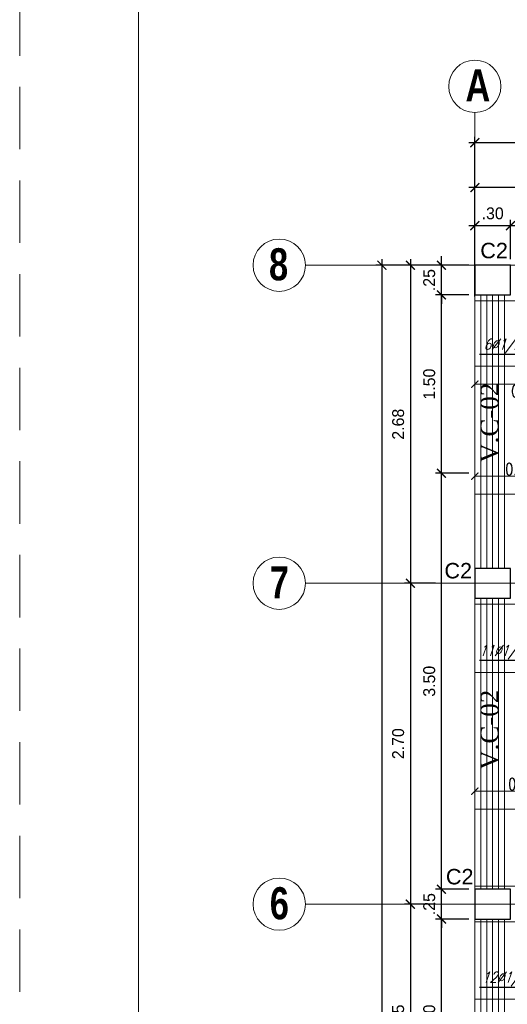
# Model space of a CAD drawing. Header units: metres. Extents: x -11 to 490, y -19 to 215.
# Tile 12 of 73: x -3.83 to 0.27, y 13.78 to 22.07. Entities that reach past the tile are written whole.
import ezdxf
from ezdxf.enums import TextEntityAlignment as Align

# ---------------------------------------------------------------- set-up
doc = ezdxf.new("R2010")
doc.units = ezdxf.units.M
doc.linetypes.add('DASHED', pattern=[19.05, 12.7, -6.35])
doc.linetypes.add('HIDDEN', pattern=[0.375, 0.25, -0.125])
for name, color, linetype, lineweight in [('COLUMNAS', 5, 'Continuous', 80), ('COTAS', 9, 'Continuous', 13), ('EJES', 251, 'Continuous', 20), ('LAYER2', 1, 'Continuous', 20), ('Pluma 0.2', 252, 'Continuous', 20)]:
    doc.layers.add(name, color=color, linetype=linetype, lineweight=lineweight)
doc.layers.add('FIERRO', color=5, linetype='Continuous')
doc.layers.add('no se imprime', color=8, linetype='DASHED', plot=False)
doc.layers.add('PLUMA 0.8', color=7, linetype='Continuous', lineweight=80, true_color=0x2e2e2e)
doc.layers.add('VIGAS DE CIMENTACION', color=6, linetype='Continuous', lineweight=30, true_color=0xff00ff)
doc.styles.add('DUTCHBI', font='dutchbi.ttf')
doc.styles.add('joe1', font='impact.ttf')
doc.styles.add('STYLE1', font='arial.ttf')
doc.styles.add('STYLE5', font='romans.shx', dxfattribs={"width": 0.8})
doc.styles.add('TEXTOCENT', font='GOTHIC.TTF')
doc.styles.add('ZOILA', font='arial.ttf', dxfattribs={"oblique": 0.01})
doc.dimstyles.new('dimlosa', dxfattribs={"dimtxt": 0.04, "dimasz": 0.01, "dimexe": 0.01, "dimexo": 0.01, "dimgap": 0.01, "dimtad": 2, "dimzin": 3, "dimdsep": 46, "dimtxsty": 'STYLE1', "dimblk": 'DOT', "dimcen": 0.15, "dimclrd": 1, "dimclre": 1, "dimclrt": 3, "dimadec": 0, "dimazin": 0, "dimtfac": 1, "dimtix": 1, "dimtmove": 2, "dimatfit": 3, "dimldrblk": 'ARCHTICK', "dimfxl": 0.11, "dimfxlon": 1, "dimlwd": 9, "dimlwe": 9, "dimarcsym": 0})
doc.dimstyles.new('PLANTA50', dxfattribs={"dimscale": 0.5, "dimtxt": 0.2, "dimasz": 0.15, "dimexe": 0.1, "dimexo": 0.1, "dimgap": 0.1, "dimtad": 2, "dimzin": 7, "dimdsep": 46, "dimtxsty": 'TEXTOCENT', "dimblk": 'ARCHTICK', "dimcen": 0.2, "dimdle": 0.1, "dimclrd": 8, "dimclre": 8, "dimclrt": 256, "dimaunit": 1, "dimadec": 0, "dimazin": 0, "dimtfac": 1, "dimtix": 1, "dimtmove": 2, "dimatfit": 3, "dimldrblk": 'ARCHTICK', "dimfxl": 1, "dimtolj": 1, "dimtzin": 0, "dimarcsym": 0})

# ---------------------------------------------------------------- blocks, each defined once
blk = doc.blocks.new('_ARCHTICK')
at = {"color": 0, "linetype": 'ByBlock', "const_width": 0.15}
blk.add_lwpolyline([(-0.5, -0.5), (0.5, 0.5)], dxfattribs=at)
blk = doc.blocks.new('*D264')
at = {"layer": 'COTAS', "color": 8, "lineweight": -2, "transparency": 16777216}
for p, q in [((0, 19.7376), (0, 21.081)), ((6, 19.7376), (6, 21.081)), ((6.05, 21.031), (-0.05, 21.031))]:
    blk.add_line(p, q, dxfattribs=at)
at = {"layer": 'Defpoints', "color": 0, "lineweight": 5, "transparency": 16777216}
for p in [(0, 21.031), (0, 19.6876), (6, 19.6876)]:
    blk.add_point(p, dxfattribs=at)
at = {"layer": 'COTAS', "color": 8, "lineweight": -2, "transparency": 16777216, "xscale": 0.075, "yscale": 0.075, "zscale": 0.075, "rotation": 180}
blk.add_blockref('_ARCHTICK', (0, 21.031), dxfattribs=at)
at = {"layer": 'COTAS', "color": 8, "lineweight": -2, "transparency": 16777216, "xscale": 0.075, "yscale": 0.075, "zscale": 0.075}
blk.add_blockref('_ARCHTICK', (6, 21.031), dxfattribs=at)
at = {"layer": 'COTAS', "transparency": 16777216, "insert": (3, 21.1335), "char_height": 0.1, "attachment_point": 5, "style": 'TEXTOCENT'}
blk.add_mtext('\\A1;6.00', dxfattribs=at)
blk = doc.blocks.new('*D266')
at = {"layer": 'COTAS', "color": 8, "lineweight": -2, "transparency": 16777216}
for p, q in [((3.3994, 20.6533), (-0.05, 20.6533)), ((0, 20.05), (0, 20.7033)), ((3.3494, 20.05), (3.3494, 20.7033))]:
    blk.add_line(p, q, dxfattribs=at)
at = {"layer": 'Defpoints', "color": 0, "lineweight": 5, "transparency": 16777216}
for p in [(0, 20.6533), (0, 20), (3.3494, 20)]:
    blk.add_point(p, dxfattribs=at)
at = {"layer": 'COTAS', "color": 8, "lineweight": -2, "transparency": 16777216, "xscale": 0.075, "yscale": 0.075, "zscale": 0.075, "rotation": 180}
blk.add_blockref('_ARCHTICK', (0, 20.6533), dxfattribs=at)
at = {"layer": 'COTAS', "color": 8, "lineweight": -2, "transparency": 16777216, "xscale": 0.075, "yscale": 0.075, "zscale": 0.075}
blk.add_blockref('_ARCHTICK', (3.3494, 20.6533), dxfattribs=at)
at = {"layer": 'COTAS', "transparency": 16777216, "insert": (1.6747, 20.7558), "char_height": 0.1, "attachment_point": 5, "style": 'TEXTOCENT'}
blk.add_mtext('\\A1;3.35', dxfattribs=at)
blk = doc.blocks.new('*D267')
at = {"layer": 'COTAS', "color": 8, "lineweight": -2, "transparency": 16777216}
for p, q in [((0, 20.05), (0, 20.3833)), ((0.3, 20.05), (0.3, 20.3833)), ((-0.05, 20.3333), (0.35, 20.3333))]:
    blk.add_line(p, q, dxfattribs=at)
at = {"layer": 'Defpoints', "color": 0, "lineweight": 5, "transparency": 16777216}
for p in [(0.3, 20.3333), (0, 20), (0.3, 20)]:
    blk.add_point(p, dxfattribs=at)
at = {"layer": 'COTAS', "color": 8, "lineweight": -2, "transparency": 16777216, "xscale": 0.075, "yscale": 0.075, "zscale": 0.075, "rotation": 180}
blk.add_blockref('_ARCHTICK', (0, 20.3333), dxfattribs=at)
at = {"layer": 'COTAS', "color": 8, "lineweight": -2, "transparency": 16777216, "xscale": 0.075, "yscale": 0.075, "zscale": 0.075}
blk.add_blockref('_ARCHTICK', (0.3, 20.3333), dxfattribs=at)
at = {"layer": 'COTAS', "transparency": 16777216, "insert": (0.15, 20.4358), "char_height": 0.1, "attachment_point": 5, "style": 'TEXTOCENT'}
blk.add_mtext('\\A1;.30', dxfattribs=at)
blk = doc.blocks.new('*D268')
at = {"layer": 'COTAS', "color": 8, "lineweight": -2, "transparency": 16777216}
for p, q in [((0.3, 20.05), (0.3, 20.3833)), ((3.2, 20.05), (3.2, 20.3833)), ((0.25, 20.3333), (3.25, 20.3333))]:
    blk.add_line(p, q, dxfattribs=at)
at = {"layer": 'Defpoints', "color": 0, "lineweight": 5, "transparency": 16777216}
for p in [(3.2, 20.3333), (0.3, 20), (3.2, 20)]:
    blk.add_point(p, dxfattribs=at)
at = {"layer": 'COTAS', "color": 8, "lineweight": -2, "transparency": 16777216, "xscale": 0.075, "yscale": 0.075, "zscale": 0.075, "rotation": 180}
blk.add_blockref('_ARCHTICK', (0.3, 20.3333), dxfattribs=at)
at = {"layer": 'COTAS', "color": 8, "lineweight": -2, "transparency": 16777216, "xscale": 0.075, "yscale": 0.075, "zscale": 0.075}
blk.add_blockref('_ARCHTICK', (3.2, 20.3333), dxfattribs=at)
at = {"layer": 'COTAS', "transparency": 16777216, "insert": (1.75, 20.4358), "char_height": 0.1, "attachment_point": 5, "style": 'TEXTOCENT'}
blk.add_mtext('\\A1;2.90', dxfattribs=at)
blk = doc.blocks.new('*D305')
at = {"layer": 'COTAS', "color": 8, "lineweight": -2, "transparency": 16777216}
for p, q in [((-0.7818, 20.05), (-0.7818, -0.05)), ((-0.05, 20), (-0.8318, 20)), ((-0.1, 0), (-0.8318, 0))]:
    blk.add_line(p, q, dxfattribs=at)
at = {"layer": 'Defpoints', "color": 0, "lineweight": 5, "transparency": 16777216}
for p in [(0, 20), (-0.7818, 0), (-0.05, 0)]:
    blk.add_point(p, dxfattribs=at)
at = {"layer": 'COTAS', "color": 8, "lineweight": -2, "transparency": 16777216, "xscale": 0.075, "yscale": 0.075, "zscale": 0.075}
for p, rotation in [((-0.7818, 20), 90), ((-0.7818, 0), 270)]:
    blk.add_blockref('_ARCHTICK', p, dxfattribs=dict(at, rotation=rotation))
at = {"layer": 'COTAS', "transparency": 16777216, "insert": (-0.8844, 10), "char_height": 0.1, "attachment_point": 5, "rotation": 90, "style": 'TEXTOCENT'}
blk.add_mtext('\\A1;20.00', dxfattribs=at)
blk = doc.blocks.new('*D314')
at = {"layer": 'COTAS', "color": 8, "lineweight": -2, "transparency": 16777216}
for p, q in [((-0.05, 14.5), (-0.3308, 14.5)), ((-0.2808, 12.75), (-0.2808, 14.55)), ((-0.05, 12.8), (-0.3308, 12.8))]:
    blk.add_line(p, q, dxfattribs=at)
at = {"layer": 'Defpoints', "color": 0, "lineweight": 5, "transparency": 16777216}
for p in [(-0.2808, 14.5), (0, 14.5), (0, 12.8)]:
    blk.add_point(p, dxfattribs=at)
at = {"layer": 'COTAS', "color": 8, "lineweight": -2, "transparency": 16777216, "xscale": 0.075, "yscale": 0.075, "zscale": 0.075}
for p, rotation in [((-0.2808, 14.5), 90), ((-0.2808, 12.8), 270)]:
    blk.add_blockref('_ARCHTICK', p, dxfattribs=dict(at, rotation=rotation))
at = {"layer": 'COTAS', "transparency": 16777216, "insert": (-0.3833, 13.65), "char_height": 0.1, "attachment_point": 5, "rotation": 90, "style": 'TEXTOCENT'}
blk.add_mtext('\\A1;1.70', dxfattribs=at)
blk = doc.blocks.new('*D315')
at = {"layer": 'COTAS', "color": 8, "lineweight": -2, "transparency": 16777216}
for p, q in [((-0.05, 14.75), (-0.3308, 14.75)), ((-0.2808, 14.75), (-0.2808, 14.825)), ((-0.2808, 14.5), (-0.2808, 14.75)), ((-0.05, 14.5), (-0.3308, 14.5)), ((-0.2808, 14.5), (-0.2808, 14.425))]:
    blk.add_line(p, q, dxfattribs=at)
at = {"layer": 'Defpoints', "color": 0, "lineweight": 5, "transparency": 16777216}
for p in [(-0.2808, 14.75), (0, 14.75), (0, 14.5)]:
    blk.add_point(p, dxfattribs=at)
at = {"layer": 'COTAS', "color": 8, "lineweight": -2, "transparency": 16777216, "xscale": 0.075, "yscale": 0.075, "zscale": 0.075}
for p, rotation in [((-0.2808, 14.75), 270), ((-0.2808, 14.5), 90)]:
    blk.add_blockref('_ARCHTICK', p, dxfattribs=dict(at, rotation=rotation))
at = {"layer": 'COTAS', "transparency": 16777216, "insert": (-0.3833, 14.625), "char_height": 0.1, "attachment_point": 5, "rotation": 90, "style": 'TEXTOCENT'}
blk.add_mtext('\\A1;.25', dxfattribs=at)
blk = doc.blocks.new('*D316')
at = {"layer": 'COTAS', "color": 8, "lineweight": -2, "transparency": 16777216}
for p, q in [((-0.05, 18.25), (-0.3308, 18.25)), ((-0.2808, 14.7), (-0.2808, 18.3)), ((-0.05, 14.75), (-0.3308, 14.75))]:
    blk.add_line(p, q, dxfattribs=at)
at = {"layer": 'Defpoints', "color": 0, "lineweight": 5, "transparency": 16777216}
for p in [(-0.2808, 18.25), (0, 18.25), (0, 14.75)]:
    blk.add_point(p, dxfattribs=at)
at = {"layer": 'COTAS', "color": 8, "lineweight": -2, "transparency": 16777216, "xscale": 0.075, "yscale": 0.075, "zscale": 0.075}
for p, rotation in [((-0.2808, 18.25), 90), ((-0.2808, 14.75), 270)]:
    blk.add_blockref('_ARCHTICK', p, dxfattribs=dict(at, rotation=rotation))
at = {"layer": 'COTAS', "transparency": 16777216, "insert": (-0.3833, 16.5), "char_height": 0.1, "attachment_point": 5, "rotation": 90, "style": 'TEXTOCENT'}
blk.add_mtext('\\A1;3.50', dxfattribs=at)
blk = doc.blocks.new('*D317')
at = {"layer": 'COTAS', "color": 8, "lineweight": -2, "transparency": 16777216}
for p, q in [((-0.2808, 18.2), (-0.2808, 19.8)), ((-0.05, 19.75), (-0.3308, 19.75)), ((-0.05, 18.25), (-0.3308, 18.25))]:
    blk.add_line(p, q, dxfattribs=at)
at = {"layer": 'Defpoints', "color": 0, "lineweight": 5, "transparency": 16777216}
for p in [(-0.2808, 19.75), (0, 19.75), (0, 18.25)]:
    blk.add_point(p, dxfattribs=at)
at = {"layer": 'COTAS', "color": 8, "lineweight": -2, "transparency": 16777216, "xscale": 0.075, "yscale": 0.075, "zscale": 0.075}
for p, rotation in [((-0.2808, 19.75), 90), ((-0.2808, 18.25), 270)]:
    blk.add_blockref('_ARCHTICK', p, dxfattribs=dict(at, rotation=rotation))
at = {"layer": 'COTAS', "transparency": 16777216, "insert": (-0.3833, 19), "char_height": 0.1, "attachment_point": 5, "rotation": 90, "style": 'TEXTOCENT'}
blk.add_mtext('\\A1;1.50', dxfattribs=at)
blk = doc.blocks.new('*D318')
at = {"layer": 'COTAS', "color": 8, "lineweight": -2, "transparency": 16777216}
for p, q in [((-0.2808, 20), (-0.2808, 20.075)), ((-0.05, 20), (-0.3308, 20)), ((-0.2808, 19.75), (-0.2808, 20)), ((-0.05, 19.75), (-0.3308, 19.75)), ((-0.2808, 19.75), (-0.2808, 19.675))]:
    blk.add_line(p, q, dxfattribs=at)
at = {"layer": 'Defpoints', "color": 0, "lineweight": 5, "transparency": 16777216}
for p in [(-0.2808, 20), (0, 20), (0, 19.75)]:
    blk.add_point(p, dxfattribs=at)
at = {"layer": 'COTAS', "color": 8, "lineweight": -2, "transparency": 16777216, "xscale": 0.075, "yscale": 0.075, "zscale": 0.075}
for p, rotation in [((-0.2808, 20), 270), ((-0.2808, 19.75), 90)]:
    blk.add_blockref('_ARCHTICK', p, dxfattribs=dict(at, rotation=rotation))
at = {"layer": 'COTAS', "transparency": 16777216, "insert": (-0.3833, 19.875), "char_height": 0.1, "attachment_point": 5, "rotation": 90, "style": 'TEXTOCENT'}
blk.add_mtext('\\A1;.25', dxfattribs=at)
blk = doc.blocks.new('*D321')
at = {"layer": 'COTAS', "color": 8, "lineweight": -2, "transparency": 16777216}
for p, q in [((-0.5421, 14.675), (-0.5421, 12.625)), ((-0.3308, 14.625), (-0.5921, 14.625)), ((-0.3308, 12.675), (-0.5921, 12.675))]:
    blk.add_line(p, q, dxfattribs=at)
at = {"layer": 'Defpoints', "color": 0, "lineweight": 5, "transparency": 16777216}
for p in [(-0.2808, 14.625), (-0.5421, 12.675), (-0.2808, 12.675)]:
    blk.add_point(p, dxfattribs=at)
at = {"layer": 'COTAS', "color": 8, "lineweight": -2, "transparency": 16777216, "xscale": 0.075, "yscale": 0.075, "zscale": 0.075}
for p, rotation in [((-0.5421, 14.625), 90), ((-0.5421, 12.675), 270)]:
    blk.add_blockref('_ARCHTICK', p, dxfattribs=dict(at, rotation=rotation))
at = {"layer": 'COTAS', "transparency": 16777216, "insert": (-0.6446, 13.65), "char_height": 0.1, "attachment_point": 5, "rotation": 90, "style": 'TEXTOCENT'}
blk.add_mtext('\\A1;1.95', dxfattribs=at)
blk = doc.blocks.new('*D322')
at = {"layer": 'COTAS', "color": 8, "lineweight": -2, "transparency": 16777216}
for p, q in [((-0.3308, 17.325), (-0.5921, 17.325)), ((-0.5421, 17.375), (-0.5421, 14.575)), ((-0.3308, 14.625), (-0.5921, 14.625))]:
    blk.add_line(p, q, dxfattribs=at)
at = {"layer": 'Defpoints', "color": 0, "lineweight": 5, "transparency": 16777216}
for p in [(-0.2808, 17.325), (-0.5421, 14.625), (-0.2808, 14.625)]:
    blk.add_point(p, dxfattribs=at)
at = {"layer": 'COTAS', "color": 8, "lineweight": -2, "transparency": 16777216, "xscale": 0.075, "yscale": 0.075, "zscale": 0.075}
for p, rotation in [((-0.5421, 17.325), 90), ((-0.5421, 14.625), 270)]:
    blk.add_blockref('_ARCHTICK', p, dxfattribs=dict(at, rotation=rotation))
at = {"layer": 'COTAS', "transparency": 16777216, "insert": (-0.6446, 15.975), "char_height": 0.1, "attachment_point": 5, "rotation": 90, "style": 'TEXTOCENT'}
blk.add_mtext('\\A1;2.70', dxfattribs=at)
blk = doc.blocks.new('*D323')
at = {"layer": 'COTAS', "color": 8, "lineweight": -2, "transparency": 16777216}
for p, q in [((-0.5421, 20.05), (-0.5421, 17.275)), ((-0.3308, 20), (-0.5921, 20)), ((-0.3308, 17.325), (-0.5921, 17.325))]:
    blk.add_line(p, q, dxfattribs=at)
at = {"layer": 'Defpoints', "color": 0, "lineweight": 5, "transparency": 16777216}
for p in [(-0.2808, 20), (-0.5421, 17.325), (-0.2808, 17.325)]:
    blk.add_point(p, dxfattribs=at)
at = {"layer": 'COTAS', "color": 8, "lineweight": -2, "transparency": 16777216, "xscale": 0.075, "yscale": 0.075, "zscale": 0.075}
for p, rotation in [((-0.5421, 20), 90), ((-0.5421, 17.325), 270)]:
    blk.add_blockref('_ARCHTICK', p, dxfattribs=dict(at, rotation=rotation))
at = {"layer": 'COTAS', "transparency": 16777216, "insert": (-0.6446, 18.6625), "char_height": 0.1, "attachment_point": 5, "rotation": 90, "style": 'TEXTOCENT'}
blk.add_mtext('\\A1;2.68', dxfattribs=at)
blk = doc.blocks.new('*D355')
at = {"layer": 'Defpoints', "color": 0, "linetype": 'Continuous', "lineweight": 5, "transparency": 16777216}
for p in [(0.8, 15.575), (0, 15.425), (0.8, 15.425)]:
    blk.add_point(p, dxfattribs=at)
at = {"layer": 'VIGAS DE CIMENTACION', "color": 1, "linetype": 'Continuous', "lineweight": 5, "transparency": 16777216}
for p, q in [((0, 15.475), (0, 15.625)), ((0, 15.575), (0.8, 15.575)), ((0.8, 15.475), (0.8, 15.625))]:
    blk.add_line(p, q, dxfattribs=at)
at = {"layer": 'VIGAS DE CIMENTACION', "color": 1, "linetype": 'Continuous', "lineweight": 5, "transparency": 16777216, "xscale": 0.06, "yscale": 0.06, "zscale": 0.06, "rotation": 180}
blk.add_blockref('_ARCHTICK', (0, 15.575), dxfattribs=at)
at = {"layer": 'VIGAS DE CIMENTACION', "color": 1, "linetype": 'Continuous', "lineweight": 5, "transparency": 16777216, "xscale": 0.06, "yscale": 0.06, "zscale": 0.06}
blk.add_blockref('_ARCHTICK', (0.8, 15.575), dxfattribs=at)
at = {"layer": 'VIGAS DE CIMENTACION', "color": 3, "linetype": 'Continuous', "lineweight": 5, "transparency": 16777216, "insert": (0.4, 15.635), "char_height": 0.1, "attachment_point": 5, "style": 'STYLE5'}
blk.add_mtext('0.80', dxfattribs=at)
blk = doc.blocks.new('*D359')
at = {"layer": 'Defpoints', "color": 0, "linetype": 'Continuous', "lineweight": 5, "transparency": 16777216}
for p in [(0.75, 18.225), (0, 18.075), (0.75, 18.075)]:
    blk.add_point(p, dxfattribs=at)
at = {"layer": 'VIGAS DE CIMENTACION', "color": 1, "linetype": 'Continuous', "lineweight": 5, "transparency": 16777216}
for p, q in [((0, 18.125), (0, 18.275)), ((0, 18.225), (0.75, 18.225)), ((0.75, 18.125), (0.75, 18.275))]:
    blk.add_line(p, q, dxfattribs=at)
at = {"layer": 'VIGAS DE CIMENTACION', "color": 1, "linetype": 'Continuous', "lineweight": 5, "transparency": 16777216, "xscale": 0.06, "yscale": 0.06, "zscale": 0.06, "rotation": 180}
blk.add_blockref('_ARCHTICK', (0, 18.225), dxfattribs=at)
at = {"layer": 'VIGAS DE CIMENTACION', "color": 1, "linetype": 'Continuous', "lineweight": 5, "transparency": 16777216, "xscale": 0.06, "yscale": 0.06, "zscale": 0.06}
blk.add_blockref('_ARCHTICK', (0.75, 18.225), dxfattribs=at)
at = {"layer": 'VIGAS DE CIMENTACION', "color": 3, "linetype": 'Continuous', "lineweight": 5, "transparency": 16777216, "insert": (0.375, 18.285), "char_height": 0.1, "attachment_point": 5, "style": 'STYLE5'}
blk.add_mtext('0.75', dxfattribs=at)
blk = doc.blocks.new('*D363')
at = {"layer": 'Defpoints', "color": 0, "linetype": 'Continuous', "lineweight": 5, "transparency": 16777216}
for p in [(0, 19.15), (0.85, 19.15), (0, 19)]:
    blk.add_point(p, dxfattribs=at)
at = {"layer": 'VIGAS DE CIMENTACION', "color": 1, "linetype": 'Continuous', "lineweight": 5, "transparency": 16777216}
for p, q in [((0, 19.1), (0, 18.95)), ((0.85, 19.1), (0.85, 18.95)), ((0.85, 19), (0, 19))]:
    blk.add_line(p, q, dxfattribs=at)
at = {"layer": 'VIGAS DE CIMENTACION', "color": 1, "linetype": 'Continuous', "lineweight": 5, "transparency": 16777216, "xscale": 0.06, "yscale": 0.06, "zscale": 0.06, "rotation": 180}
blk.add_blockref('_ARCHTICK', (0, 19), dxfattribs=at)
at = {"layer": 'VIGAS DE CIMENTACION', "color": 1, "linetype": 'Continuous', "lineweight": 5, "transparency": 16777216, "xscale": 0.06, "yscale": 0.06, "zscale": 0.06}
blk.add_blockref('_ARCHTICK', (0.85, 19), dxfattribs=at)
at = {"layer": 'VIGAS DE CIMENTACION', "color": 3, "linetype": 'Continuous', "lineweight": 5, "transparency": 16777216, "insert": (0.425, 18.94), "char_height": 0.1, "attachment_point": 5, "style": 'STYLE5'}
blk.add_mtext('0.85', dxfattribs=at)

msp = doc.modelspace()

# ---------------------------------------------------------------- linework, layer by layer
at = {"layer": 'COLUMNAS', "color": 160, "linetype": 'Continuous', "lineweight": 30}
for points in [[(0.3, 20), (0, 20), (0, 19.75), (0.3, 19.75)], [(0.3, 17.45), (0, 17.45), (0, 17.2), (0.3, 17.2)], [(0.3, 14.75), (0, 14.75), (0, 14.5), (0.3, 14.5)]]:
    msp.add_lwpolyline(points, close=True, dxfattribs=at)
at = {"layer": 'EJES', "color": 152, "linetype": 'Continuous', "lineweight": 5}
for p, q in [((0, 19.1349), (0, 21.2849)), ((0.725, 20), (-1.425, 20)), ((0.725, 17.325), (-1.425, 17.325)), ((0.725, 14.625), (-1.425, 14.625))]:
    msp.add_line(p, q, dxfattribs=at)
for centre in [(0, 21.5049), (-1.645, 20), (-1.645, 17.325), (-1.645, 14.625)]:
    msp.add_circle(centre, 0.22, dxfattribs=at)
at = {"layer": 'FIERRO', "color": 156}
for p, q in [((0.81, 19.25), (0.04, 19.25)), ((0.71, 16.675), (0.04, 16.675)), ((0.76, 13.925), (0.04, 13.925))]:
    msp.add_line(p, q, dxfattribs=at)
at = {"layer": 'no se imprime', "color": 251, "linetype": 'HIDDEN', "lineweight": 5, "ltscale": 2.1}
msp.add_lwpolyline([(-3.8281, -6.5871), (-3.8281, 23.9129), (39.1719, 23.9129), (39.1719, -6.5871)], close=True, dxfattribs=at)
at = {"layer": 'Pluma 0.2', "color": 4, "ltscale": 0.5}
msp.add_lwpolyline([(-2.8281, 22.9129), (38.1719, 22.9129), (38.1719, -5.5871), (-2.8281, -5.5871)], close=True, dxfattribs=at)
at = {"layer": 'PLUMA 0.8', "color": 4, "lineweight": 18}
for points in [[(0, 20), (0.85, 20), (0.85, 19.15), (0, 19.15), (0, 20)], [(0, 18.075), (0.75, 18.075), (0.75, 16.575), (0, 16.575), (0, 18.075)], [(0, 15.425), (0.8, 15.425), (0.8, 13.825), (0, 13.825), (0, 15.425)]]:
    msp.add_lwpolyline(points, dxfattribs=at)
at = {"layer": 'VIGAS DE CIMENTACION', "color": 1, "linetype": 'Continuous', "lineweight": 5}
for p, q in [((3.1994, 19.7), (0, 19.7)), ((3.1994, 17.15), (0, 17.15)), ((0, 14.775), (3.1994, 14.775)), ((0, 14.475), (3.1994, 14.475))]:
    msp.add_line(p, q, dxfattribs=at)
at = {"layer": 'VIGAS DE CIMENTACION', "color": 9, "linetype": 'Continuous', "lineweight": 18}
for points in [[(6, 20), (0, 20), (0, 0)], [(0.15, 19.75), (0.15, 17.45)], [(0.15, 17.2), (0.15, 14.75)], [(0.15, 14.5), (0.15, 12.8)]]:
    msp.add_lwpolyline(points, dxfattribs=at)
at = {"layer": 'VIGAS DE CIMENTACION', "color": 1, "linetype": 'Continuous', "lineweight": 5}
for points in [[(0.05, 19.75), (0.05, 17.45)], [(0.1, 19.75), (0.1, 17.45)], [(0.2, 19.75), (0.2, 17.45)], [(0.25, 19.75), (0.25, 17.45)], [(0.05, 17.2), (0.05, 14.75)], [(0.1, 17.2), (0.1, 14.75)], [(0.2, 17.2), (0.2, 14.75)], [(0.25, 17.2), (0.25, 14.75)], [(0.05, 14.5), (0.05, 12.8)], [(0.1, 14.5), (0.1, 12.8)], [(0.2, 14.5), (0.2, 12.8)], [(0.25, 14.5), (0.25, 12.8)]]:
    msp.add_lwpolyline(points, dxfattribs=at)

# ---------------------------------------------------------------- texts
at = {"layer": 'EJES', "style": 'joe1'}
for s, rotation, p in [('A', 0.00071, (-0.0786, 21.3782)), ('8', 359.99929, (-1.731, 19.873)), ('7', 359.99929, (-1.7246, 17.198)), ('6', 359.99929, (-1.7246, 14.498))]:
    msp.add_text(s, height=0.2695, rotation=rotation, dxfattribs=at).set_placement(p)
at = {"layer": 'LAYER2', "color": 7, "linetype": 'Continuous', "style": 'DUTCHBI'}
for p in [(0.1985, 18.3379), (0.1985, 15.7551)]:
    msp.add_text('V.C-02 ', height=0.15, rotation=90, dxfattribs=at).set_placement(p)
at = {"layer": 'PLUMA 0.8', "color": 4, "linetype": 'Continuous', "lineweight": 25, "style": 'ZOILA', "oblique": 0.01}
for p in [(0.162, 20.0586), (-0.1397, 17.3654), (-0.1273, 14.7912)]:
    msp.add_text('C2', height=0.13, dxfattribs=at).set_placement(p, align=Align.CENTER)
at = {"layer": 'PLUMA 0.8', "color": 8, "linetype": 'Continuous', "lineweight": 5, "style": 'STYLE5', "oblique": 19, "width": 0.8}
for s, p in [('6Ø1/2@0.15', (0.381, 19.29)), ('11Ø1/2@0.14', (0.375, 16.715)), ('12Ø1/2@0.14', (0.4, 13.965))]:
    msp.add_text(s, height=0.09, dxfattribs=at).set_placement(p, align=Align.CENTER)

# ---------------------------------------------------------------- dimensions: what is measured, and where the dimension line sits
at = {"layer": 'COTAS'}
for base, p1, p2, angle, picture, middle in [((0, 21.031), (6, 19.6876), (0, 19.6876), 180, '*D264', (3, 21.1335)), ((0, 20.6533), (3.3494, 20), (0, 20), 180, '*D266', (1.6747, 20.7558)), ((-0.7818, 0), (0, 20), (-0.05, 0), 90, '*D305', (-0.8844, 10)), ((-0.5421197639, 17.3249999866), (-0.2807852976, 19.9999999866), (-0.2807852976, 17.3249999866), 90, '*D323', (-0.6446350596, 18.6624999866)), ((-0.2808, 20), (0, 19.75), (0, 20), 90, '*D318', (-0.3833, 19.875)), ((-0.2808, 19.75), (0, 18.25), (0, 19.75), 90, '*D317', (-0.3833, 19)), ((-0.2808, 18.25), (0, 14.75), (0, 18.25), 90, '*D316', (-0.3833, 16.5)), ((-0.5421, 14.625), (-0.2808, 17.325), (-0.2808, 14.625), 90, '*D322', (-0.6446, 15.975)), ((-0.2808, 14.75), (0, 14.5), (0, 14.75), 90, '*D315', (-0.3833, 14.625)), ((-0.5421, 12.675), (-0.2808, 14.625), (-0.2808, 12.675), 90, '*D321', (-0.6446, 13.65)), ((-0.2808, 14.5), (0, 12.8), (0, 14.5), 90, '*D314', (-0.3833, 13.65))]:
    dim = msp.add_linear_dim(base=base, p1=p1, p2=p2, angle=angle, dimstyle='PLANTA50', dxfattribs=at)
    dim.commit()
    dim.dimension.update_dxf_attribs({"geometry": picture, "text_midpoint": middle})
for base, p1, p2, picture, middle in [((0.3, 20.3333), (0, 20), (0.3, 20), '*D267', (0.15, 20.4358)), ((3.2, 20.3333), (0.3, 20), (3.2, 20), '*D268', (1.75, 20.4358))]:
    dim = msp.add_linear_dim(base=base, p1=p1, p2=p2, dimstyle='PLANTA50', dxfattribs=at)
    dim.commit()
    dim.dimension.update_dxf_attribs({"geometry": picture, "text_midpoint": middle})
at = {"layer": 'VIGAS DE CIMENTACION', "color": 1, "linetype": 'Continuous', "lineweight": 5}
for base, p1, p2, picture, middle in [((0, 19), (0.85, 19.15), (0, 19.15), '*D363', (0.425, 18.94)), ((0.75, 18.225), (0, 18.075), (0.75, 18.075), '*D359', (0.375, 18.285)), ((0.8, 15.575), (0, 15.425), (0.8, 15.425), '*D355', (0.4, 15.635))]:
    dim = msp.add_linear_dim(base=base, p1=p1, p2=p2, angle=180, dimstyle='dimlosa', override={"dimtxt": 0.1, "dimasz": 0.06, "dimexe": 0.05, "dimexo": 0.05, "dimzin": 1, "dimtxsty": 'STYLE5', "dimblk": 'ARCHTICK', "dimadec": 2, "dimfxl": 0.05, "dimfxlon": 0, "dimlwd": 5, "dimlwe": 5}, dxfattribs=at)
    dim.commit()
    dim.dimension.update_dxf_attribs({"geometry": picture, "text_midpoint": middle})

doc.saveas('drawing.dxf')
